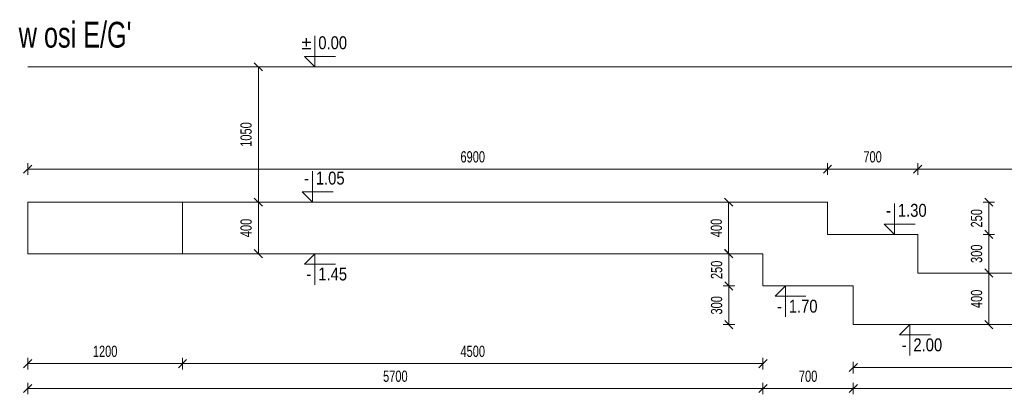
# Model space of a CAD drawing. Header units: millimetres. Extents: x -1893473 to 942156, y -534599 to 942944.
# Tile 10 of 256: x -215244 to -207611, y -241505 to -238599. Entities that reach past the tile are written whole.
import ezdxf
from ezdxf.enums import TextEntityAlignment as Align

# ---------------------------------------------------------------- set-up
doc = ezdxf.new("R2010")
doc.units = ezdxf.units.MM
doc.header["$LTSCALE"] = 0.2
doc.linetypes.add('HIDDEN', pattern=[9.525, 6.35, -3.175])
doc.layers.add('AutoCAD_Structural_Detailing_symbole graficzne', color=7, linetype='Continuous')
for name, color, linetype, lineweight in [('P-Linia4', 253, 'Continuous', 13), ('P-Opis fundamenty', 193, 'Continuous', 9), ('P-Przerywana', 13, 'HIDDEN', 18), ('P-Wymiar', 142, 'Continuous', 9)]:
    doc.layers.add(name, color=color, linetype=linetype, lineweight=lineweight)
doc.styles.add('ROMANS', font='arial.ttf', dxfattribs={"width": 0.7})
doc.styles.add('STYLE1', font='ARIALN.TTF')
doc.dimstyles.new('A50', dxfattribs={"dimscale": 50, "dimtxt": 1.75, "dimasz": 0.05, "dimexe": 0, "dimexo": 0, "dimgap": 1, "dimtad": 1, "dimdec": 0, "dimrnd": 1, "dimdsep": 46, "dimtxsty": 'ROMANS', "dimblk": '[[[[[[[[', "dimcen": 2, "dimdle": 2, "dimse1": 1, "dimse2": 1, "dimclrd": 256, "dimclrt": 1, "dimadec": 0, "dimazin": 0, "dimtfac": 1, "dimtdec": 0, "dimtix": 1, "dimtmove": 2, "dimatfit": 3, "dimldrblk": '[[[[[[[[', "dimfxl": 1, "dimtvp": 0.6, "dimtolj": 1, "dimlwd": -1, "dimarcsym": 0})

# ---------------------------------------------------------------- blocks, each defined once
blk = doc.blocks.new('[[[[[[[[')
at = {"layer": 'P-Wymiar'}
for p, q in [((-12.7, -12.7), (12.7, 12.7)), ((0, 0), (-4.6, 0)), ((0, 18), (0, -18))]:
    blk.add_line(p, q, dxfattribs=at)
blk = doc.blocks.new('*D5974')
at = {"layer": 'DEFPOINTS', "color": 0, "transparency": 16777216}
for p in [(16869, -2806.4), (16604.8, -3056.4), (16869, -3056.4)]:
    blk.add_point(p, dxfattribs=at)
at = {"layer": 'P-Wymiar', "transparency": 16777216}
blk.add_line((16604.8, -2808.9), (16604.8, -3053.9), dxfattribs=at)
at = {"layer": 'P-Wymiar', "transparency": 16777216, "xscale": 2.5, "yscale": 2.5, "zscale": 2.5}
for p, rotation in [((16604.8, -2806.4), 90), ((16604.8, -3056.4), 270)]:
    blk.add_blockref('[[[[[[[[', p, dxfattribs=dict(at, rotation=rotation))
at = {"layer": 'P-Wymiar', "color": 1, "transparency": 16777216, "insert": (16510.1, -2931.4), "char_height": 87.5, "attachment_point": 5, "rotation": 90, "style": 'ROMANS'}
blk.add_mtext('\\A1;250', dxfattribs=at)
blk = doc.blocks.new('*D5975')
at = {"layer": 'DEFPOINTS', "color": 0, "transparency": 16777216}
for p in [(16869, -3056.4), (16604.8, -3356.4), (17569, -3356.4)]:
    blk.add_point(p, dxfattribs=at)
at = {"layer": 'P-Wymiar', "transparency": 16777216}
blk.add_line((16604.8, -3058.9), (16604.8, -3353.9), dxfattribs=at)
at = {"layer": 'P-Wymiar', "transparency": 16777216, "xscale": 2.5, "yscale": 2.5, "zscale": 2.5}
for p, rotation in [((16604.8, -3056.4), 90), ((16604.8, -3356.4), 270)]:
    blk.add_blockref('[[[[[[[[', p, dxfattribs=dict(at, rotation=rotation))
at = {"layer": 'P-Wymiar', "color": 1, "transparency": 16777216, "insert": (16510.1, -3206.4), "char_height": 87.5, "attachment_point": 5, "rotation": 90, "style": 'ROMANS'}
blk.add_mtext('\\A1;300', dxfattribs=at)
blk = doc.blocks.new('*D5976')
at = {"layer": 'DEFPOINTS', "color": 0, "transparency": 16777216}
for p in [(18041.7, -2406.4), (18041.7, -2656.4), (18620.2, -2656.4)]:
    blk.add_point(p, dxfattribs=at)
at = {"layer": 'P-Wymiar', "transparency": 16777216}
blk.add_line((18620.2, -2408.9), (18620.2, -2653.9), dxfattribs=at)
at = {"layer": 'P-Wymiar', "transparency": 16777216, "xscale": 2.5, "yscale": 2.5, "zscale": 2.5}
for p, rotation in [((18620.2, -2406.4), 90), ((18620.2, -2656.4), 270)]:
    blk.add_blockref('[[[[[[[[', p, dxfattribs=dict(at, rotation=rotation))
at = {"layer": 'P-Wymiar', "color": 1, "transparency": 16777216, "insert": (18525.5, -2531.4), "char_height": 87.5, "attachment_point": 5, "rotation": 90, "style": 'ROMANS'}
blk.add_mtext('\\A1;250', dxfattribs=at)
blk = doc.blocks.new('*D5977')
at = {"layer": 'DEFPOINTS', "color": 0, "transparency": 16777216}
for p in [(18041.7, -2656.4), (18495.4, -2956.4), (18620.2, -2956.4)]:
    blk.add_point(p, dxfattribs=at)
at = {"layer": 'P-Wymiar', "transparency": 16777216}
blk.add_line((18620.2, -2658.9), (18620.2, -2953.9), dxfattribs=at)
at = {"layer": 'P-Wymiar', "transparency": 16777216, "xscale": 2.5, "yscale": 2.5, "zscale": 2.5}
for p, rotation in [((18620.2, -2656.4), 90), ((18620.2, -2956.4), 270)]:
    blk.add_blockref('[[[[[[[[', p, dxfattribs=dict(at, rotation=rotation))
at = {"layer": 'P-Wymiar', "color": 1, "transparency": 16777216, "insert": (18525.5, -2806.4), "char_height": 87.5, "attachment_point": 5, "rotation": 90, "style": 'ROMANS'}
blk.add_mtext('\\A1;300', dxfattribs=at)
blk = doc.blocks.new('*D5978')
at = {"layer": 'DEFPOINTS', "color": 0, "transparency": 16777216}
for p in [(11169, -2806.4), (16869, -2806.4), (16869, -3851.8)]:
    blk.add_point(p, dxfattribs=at)
at = {"layer": 'P-Wymiar', "transparency": 16777216}
blk.add_line((11171.5, -3851.8), (16866.5, -3851.8), dxfattribs=at)
at = {"layer": 'P-Wymiar', "transparency": 16777216, "xscale": 2.5, "yscale": 2.5, "zscale": 2.5, "rotation": 180}
blk.add_blockref('[[[[[[[[', (11169, -3851.8), dxfattribs=at)
at = {"layer": 'P-Wymiar', "transparency": 16777216, "xscale": 2.5, "yscale": 2.5, "zscale": 2.5}
blk.add_blockref('[[[[[[[[', (16869, -3851.8), dxfattribs=at)
at = {"layer": 'P-Wymiar', "color": 1, "transparency": 16777216, "insert": (14019, -3757.1), "char_height": 87.5, "attachment_point": 5, "style": 'ROMANS'}
blk.add_mtext('\\A1;5700', dxfattribs=at)
blk = doc.blocks.new('*D5979')
at = {"layer": 'DEFPOINTS', "color": 0, "transparency": 16777216}
for p in [(16869, -2806.4), (17569, -3356.4), (17569, -3851.8)]:
    blk.add_point(p, dxfattribs=at)
at = {"layer": 'P-Wymiar', "transparency": 16777216}
blk.add_line((16871.5, -3851.8), (17566.5, -3851.8), dxfattribs=at)
at = {"layer": 'P-Wymiar', "transparency": 16777216, "xscale": 2.5, "yscale": 2.5, "zscale": 2.5, "rotation": 180}
blk.add_blockref('[[[[[[[[', (16869, -3851.8), dxfattribs=at)
at = {"layer": 'P-Wymiar', "transparency": 16777216, "xscale": 2.5, "yscale": 2.5, "zscale": 2.5}
blk.add_blockref('[[[[[[[[', (17569, -3851.8), dxfattribs=at)
at = {"layer": 'P-Wymiar', "color": 1, "transparency": 16777216, "insert": (17219, -3757.1), "char_height": 87.5, "attachment_point": 5, "style": 'ROMANS'}
blk.add_mtext('\\A1;700', dxfattribs=at)
blk = doc.blocks.new('*D5980')
at = {"layer": 'DEFPOINTS', "color": 0, "transparency": 16777216}
for p in [(17569, -3356.4), (26464, -3356.4), (26464, -3851.8)]:
    blk.add_point(p, dxfattribs=at)
at = {"layer": 'P-Wymiar', "transparency": 16777216}
blk.add_line((17571.5, -3851.8), (26461.5, -3851.8), dxfattribs=at)
at = {"layer": 'P-Wymiar', "transparency": 16777216, "xscale": 2.5, "yscale": 2.5, "zscale": 2.5, "rotation": 180}
blk.add_blockref('[[[[[[[[', (17569, -3851.8), dxfattribs=at)
at = {"layer": 'P-Wymiar', "transparency": 16777216, "xscale": 2.5, "yscale": 2.5, "zscale": 2.5}
blk.add_blockref('[[[[[[[[', (26464, -3851.8), dxfattribs=at)
at = {"layer": 'P-Wymiar', "color": 1, "transparency": 16777216, "insert": (22016.5, -3757.1), "char_height": 87.5, "attachment_point": 5, "style": 'ROMANS'}
blk.add_mtext('\\A1;8895', dxfattribs=at)
blk = doc.blocks.new('*D5982')
at = {"layer": 'DEFPOINTS', "color": 0, "transparency": 16777216}
for p in [(17569, -3356.4), (25264, -3356.4), (17569, -3689.2)]:
    blk.add_point(p, dxfattribs=at)
at = {"layer": 'P-Wymiar', "transparency": 16777216}
blk.add_line((25261.5, -3689.2), (17571.5, -3689.2), dxfattribs=at)
at = {"layer": 'P-Wymiar', "transparency": 16777216, "xscale": 2.5, "yscale": 2.5, "zscale": 2.5, "rotation": 180}
blk.add_blockref('[[[[[[[[', (17569, -3689.2), dxfattribs=at)
at = {"layer": 'P-Wymiar', "transparency": 16777216, "xscale": 2.5, "yscale": 2.5, "zscale": 2.5}
blk.add_blockref('[[[[[[[[', (25264, -3689.2), dxfattribs=at)
at = {"layer": 'P-Wymiar', "color": 1, "transparency": 16777216, "insert": (21416.5, -3594.5), "char_height": 87.5, "attachment_point": 5, "style": 'ROMANS'}
blk.add_mtext('\\A1;7695', dxfattribs=at)
blk = doc.blocks.new('*D5983')
at = {"layer": 'DEFPOINTS', "color": 0, "transparency": 16777216}
for p in [(12369, -2806.4), (16869, -2806.4), (12369, -3658.4)]:
    blk.add_point(p, dxfattribs=at)
at = {"layer": 'P-Wymiar', "transparency": 16777216}
blk.add_line((16866.5, -3658.4), (12371.5, -3658.4), dxfattribs=at)
at = {"layer": 'P-Wymiar', "transparency": 16777216, "xscale": 2.5, "yscale": 2.5, "zscale": 2.5, "rotation": 180}
blk.add_blockref('[[[[[[[[', (12369, -3658.4), dxfattribs=at)
at = {"layer": 'P-Wymiar', "transparency": 16777216, "xscale": 2.5, "yscale": 2.5, "zscale": 2.5}
blk.add_blockref('[[[[[[[[', (16869, -3658.4), dxfattribs=at)
at = {"layer": 'P-Wymiar', "color": 1, "transparency": 16777216, "insert": (14619, -3563.7), "char_height": 87.5, "attachment_point": 5, "style": 'ROMANS'}
blk.add_mtext('\\A1;4500', dxfattribs=at)
blk = doc.blocks.new('*D5984')
at = {"layer": 'DEFPOINTS', "color": 0, "transparency": 16777216}
for p in [(16417.9, -2406.4), (16602.7, -2406.4), (16417.9, -2806.4)]:
    blk.add_point(p, dxfattribs=at)
at = {"layer": 'P-Wymiar', "transparency": 16777216}
blk.add_line((16602.7, -2803.9), (16602.7, -2408.9), dxfattribs=at)
at = {"layer": 'P-Wymiar', "transparency": 16777216, "xscale": 2.5, "yscale": 2.5, "zscale": 2.5}
for p, rotation in [((16602.7, -2406.4), 90), ((16602.7, -2806.4), 270)]:
    blk.add_blockref('[[[[[[[[', p, dxfattribs=dict(at, rotation=rotation))
at = {"layer": 'P-Wymiar', "color": 1, "transparency": 16777216, "insert": (16508, -2606.4), "char_height": 87.5, "attachment_point": 5, "rotation": 90, "style": 'ROMANS'}
blk.add_mtext('\\A1;400', dxfattribs=at)
blk = doc.blocks.new('*D5985')
at = {"layer": 'DEFPOINTS', "color": 0, "transparency": 16777216}
for p in [(17681.8, -2956.4), (17681.8, -3356.4), (18620.2, -3356.4)]:
    blk.add_point(p, dxfattribs=at)
at = {"layer": 'P-Wymiar', "transparency": 16777216}
blk.add_line((18620.2, -2958.9), (18620.2, -3353.9), dxfattribs=at)
at = {"layer": 'P-Wymiar', "transparency": 16777216, "xscale": 2.5, "yscale": 2.5, "zscale": 2.5}
for p, rotation in [((18620.2, -2956.4), 90), ((18620.2, -3356.4), 270)]:
    blk.add_blockref('[[[[[[[[', p, dxfattribs=dict(at, rotation=rotation))
at = {"layer": 'P-Wymiar', "color": 1, "transparency": 16777216, "insert": (18525.5, -3156.4), "char_height": 87.5, "attachment_point": 5, "rotation": 90, "style": 'ROMANS'}
blk.add_mtext('\\A1;400', dxfattribs=at)
blk = doc.blocks.new('*D5986')
at = {"layer": 'DEFPOINTS', "color": 0, "transparency": 16777216}
for p in [(18069, -2149.9), (11169, -2664.2), (18069, -2914.2)]:
    blk.add_point(p, dxfattribs=at)
at = {"layer": 'P-Wymiar', "transparency": 16777216}
blk.add_line((11171.5, -2149.9), (18066.5, -2149.9), dxfattribs=at)
at = {"layer": 'P-Wymiar', "transparency": 16777216, "xscale": 2.5, "yscale": 2.5, "zscale": 2.5, "rotation": 180}
blk.add_blockref('[[[[[[[[', (11169, -2149.9), dxfattribs=at)
at = {"layer": 'P-Wymiar', "transparency": 16777216, "xscale": 2.5, "yscale": 2.5, "zscale": 2.5}
blk.add_blockref('[[[[[[[[', (18069, -2149.9), dxfattribs=at)
at = {"layer": 'P-Wymiar', "color": 1, "transparency": 16777216, "insert": (14619, -2055.2), "char_height": 87.5, "attachment_point": 5, "style": 'ROMANS'}
blk.add_mtext('\\A1;6900', dxfattribs=at)
blk = doc.blocks.new('*D5987')
at = {"layer": 'DEFPOINTS', "color": 0, "transparency": 16777216}
for p in [(17369, -2149.9), (17369, -2664.2), (18069, -2914.2)]:
    blk.add_point(p, dxfattribs=at)
at = {"layer": 'P-Wymiar', "transparency": 16777216}
blk.add_line((18066.5, -2149.9), (17371.5, -2149.9), dxfattribs=at)
at = {"layer": 'P-Wymiar', "transparency": 16777216, "xscale": 2.5, "yscale": 2.5, "zscale": 2.5, "rotation": 180}
blk.add_blockref('[[[[[[[[', (17369, -2149.9), dxfattribs=at)
at = {"layer": 'P-Wymiar', "transparency": 16777216, "xscale": 2.5, "yscale": 2.5, "zscale": 2.5}
blk.add_blockref('[[[[[[[[', (18069, -2149.9), dxfattribs=at)
at = {"layer": 'P-Wymiar', "color": 1, "transparency": 16777216, "insert": (17719, -2055.2), "char_height": 87.5, "attachment_point": 5, "style": 'ROMANS'}
blk.add_mtext('\\A1;700', dxfattribs=at)
blk = doc.blocks.new('*D5988')
at = {"layer": 'DEFPOINTS', "color": 0, "transparency": 16777216}
for p in [(26464, -2149.9), (17369, -2664.2), (26464, -3214.2)]:
    blk.add_point(p, dxfattribs=at)
at = {"layer": 'P-Wymiar', "transparency": 16777216}
blk.add_line((17371.5, -2149.9), (26461.5, -2149.9), dxfattribs=at)
at = {"layer": 'P-Wymiar', "transparency": 16777216, "xscale": 2.5, "yscale": 2.5, "zscale": 2.5, "rotation": 180}
blk.add_blockref('[[[[[[[[', (17369, -2149.9), dxfattribs=at)
at = {"layer": 'P-Wymiar', "transparency": 16777216, "xscale": 2.5, "yscale": 2.5, "zscale": 2.5}
blk.add_blockref('[[[[[[[[', (26464, -2149.9), dxfattribs=at)
at = {"layer": 'P-Wymiar', "color": 1, "transparency": 16777216, "insert": (21916.5, -2055.2), "char_height": 87.5, "attachment_point": 5, "style": 'ROMANS'}
blk.add_mtext('\\A1;9095', dxfattribs=at)
blk = doc.blocks.new('*D5989')
at = {"layer": 'DEFPOINTS', "color": 0, "transparency": 16777216}
for p in [(12369, -2606.4), (11169, -2806.4), (12369, -3658.4)]:
    blk.add_point(p, dxfattribs=at)
at = {"layer": 'P-Wymiar', "transparency": 16777216}
blk.add_line((11171.5, -3658.4), (12366.5, -3658.4), dxfattribs=at)
at = {"layer": 'P-Wymiar', "transparency": 16777216, "xscale": 2.5, "yscale": 2.5, "zscale": 2.5, "rotation": 180}
blk.add_blockref('[[[[[[[[', (11169, -3658.4), dxfattribs=at)
at = {"layer": 'P-Wymiar', "transparency": 16777216, "xscale": 2.5, "yscale": 2.5, "zscale": 2.5}
blk.add_blockref('[[[[[[[[', (12369, -3658.4), dxfattribs=at)
at = {"layer": 'P-Wymiar', "color": 1, "transparency": 16777216, "insert": (11769, -3563.7), "char_height": 87.5, "attachment_point": 5, "style": 'ROMANS'}
blk.add_mtext('\\A1;1200', dxfattribs=at)
blk = doc.blocks.new('*D5992')
at = {"layer": 'DEFPOINTS', "color": 0, "transparency": 16777216}
for p in [(12765.7, -1356.4), (12765.7, -2406.4), (12956.8, -2406.4)]:
    blk.add_point(p, dxfattribs=at)
at = {"layer": 'P-Wymiar', "transparency": 16777216}
blk.add_line((12956.8, -1358.9), (12956.8, -2403.9), dxfattribs=at)
at = {"layer": 'P-Wymiar', "transparency": 16777216, "xscale": 2.5, "yscale": 2.5, "zscale": 2.5}
for p, rotation in [((12956.8, -1356.4), 90), ((12956.8, -2406.4), 270)]:
    blk.add_blockref('[[[[[[[[', p, dxfattribs=dict(at, rotation=rotation))
at = {"layer": 'P-Wymiar', "color": 1, "transparency": 16777216, "insert": (12862.1, -1881.4), "char_height": 87.5, "attachment_point": 5, "rotation": 90, "style": 'ROMANS'}
blk.add_mtext('\\A1;1050', dxfattribs=at)
blk = doc.blocks.new('*D5993')
at = {"layer": 'DEFPOINTS', "color": 0, "transparency": 16777216}
for p in [(12765.7, -2406.4), (12956.8, -2806.4), (12956.8, -2806.4)]:
    blk.add_point(p, dxfattribs=at)
at = {"layer": 'P-Wymiar', "transparency": 16777216}
blk.add_line((12956.8, -2408.9), (12956.8, -2803.9), dxfattribs=at)
at = {"layer": 'P-Wymiar', "transparency": 16777216, "xscale": 2.5, "yscale": 2.5, "zscale": 2.5}
for p, rotation in [((12956.8, -2406.4), 90), ((12956.8, -2806.4), 270)]:
    blk.add_blockref('[[[[[[[[', p, dxfattribs=dict(at, rotation=rotation))
at = {"layer": 'P-Wymiar', "color": 1, "transparency": 16777216, "insert": (12862.1, -2606.4), "char_height": 87.5, "attachment_point": 5, "rotation": 90, "style": 'ROMANS'}
blk.add_mtext('\\A1;400', dxfattribs=at)
blk = doc.blocks.new('A$C6E807FF6')
at = {"layer": 'AutoCAD_Structural_Detailing_symbole graficzne', "color": 1, "lineweight": 0}
for p, q in [((13395, -1356.4), (13395, -1116.4)), ((13395, -1356.4), (13395, -1116.4)), ((13555, -1276.4), (13315, -1276.4)), ((13315, -1276.4), (13395, -1356.4)), ((13555, -1276.4), (13315, -1276.4)), ((13315, -1276.4), (13395, -1356.4)), ((13515, -1356.4), (13275, -1356.4)), ((13515, -1356.4), (13275, -1356.4)), ((13375.9, -2406.4), (13375.9, -2166.4)), ((13535.9, -2326.4), (13295.9, -2326.4)), ((13295.9, -2326.4), (13375.9, -2406.4)), ((13495.9, -2406.4), (13255.9, -2406.4)), ((17888.5, -2656.4), (17888.5, -2416.4)), ((18048.5, -2576.4), (17808.5, -2576.4)), ((17808.5, -2576.4), (17888.5, -2656.4)), ((18008.5, -2656.4), (17768.5, -2656.4)), ((13515, -2806.4), (13275, -2806.4)), ((13315, -2886.4), (13395, -2806.4)), ((13395, -2806.4), (13395, -3046.4)), ((13555, -2886.4), (13315, -2886.4)), ((17162.6, -3056.4), (16922.6, -3056.4)), ((16962.6, -3136.4), (17042.6, -3056.4)), ((17042.6, -3056.4), (17042.6, -3296.4)), ((17202.6, -3136.4), (16962.6, -3136.4)), ((18128.7, -3356.4), (17888.7, -3356.4)), ((17928.7, -3436.4), (18008.7, -3356.4)), ((18008.7, -3356.4), (18008.7, -3596.4)), ((18168.7, -3436.4), (17928.7, -3436.4))]:
    blk.add_line(p, q, dxfattribs=at)
at = {"layer": 'P-Opis fundamenty', "color": 2}
blk.add_lwpolyline([(11169, -2406.4), (17369, -2406.4), (17369, -2656.4), (18069, -2656.4), (18069, -2956.4), (26464, -2956.4)], dxfattribs=at)
at = {"layer": 'P-Opis fundamenty', "color": 1}
blk.add_lwpolyline([(11169, -2806.4), (16869, -2806.4), (16869, -3056.4), (17569, -3056.4), (17569, -3356.4), (26464, -3356.4), (26464, -2956.4)], dxfattribs=at)
at = {"layer": 'P-Przerywana', "color": 84, "true_color": 0x269900}
blk.add_lwpolyline([(11169, -1356.4), (26822.9, -1356.4)], dxfattribs=at)
at = {"layer": 'P-Przerywana'}
blk.add_lwpolyline([(11169, -2806.4), (12369, -2806.4), (12369, -2406.4), (11169, -2406.4)], close=True, dxfattribs=at)
at = {"layer": 'AutoCAD_Structural_Detailing_symbole graficzne', "color": 2, "style": 'STYLE1'}
for s, p in [('±', (13368.3, -1249.7)), ('±', (13368.3, -1249.7)), ('-', (13349.2, -2299.7)), ('-', (17861.8, -2549.7))]:
    blk.add_text(s, height=100, dxfattribs=at).set_placement(p, align=Align.BOTTOM_RIGHT)
for s, p in [('0.00 ', (13421.7, -1249.7)), ('0.00 ', (13421.7, -1249.7)), ('1.05 ', (13402.6, -2299.7)), ('1.30 ', (17915.2, -2549.7))]:
    blk.add_text(s, height=100, dxfattribs=at).set_placement(p, align=Align.BOTTOM_LEFT)
for p in [(13368.3, -2913.1), (17016, -3163.1), (17982, -3463.1)]:
    blk.add_text('-', height=100, dxfattribs=at).set_placement(p, align=Align.TOP_RIGHT)
for s, p in [('1.45 ', (13421.7, -2913.1)), ('1.70 ', (17069.3, -3163.1)), ('2.00 ', (18035.3, -3463.1))]:
    blk.add_text(s, height=100, dxfattribs=at).set_placement(p, align=Align.TOP_LEFT)
at = {"layer": 'P-Linia4', "color": 6, "lineweight": 30, "insert": (11099.3, -1007.4), "char_height": 200, "attachment_point": 1, "style": 'ROMANS'}
blk.add_mtext_dynamic_manual_height_columns("w osi E/G'", width=1808.888, gutter_width=62.5, heights=[0], dxfattribs=at)
at = {"layer": 'P-Wymiar'}
for base, p1, p2, picture, middle in [((12956.8, -2406.4), (12765.7, -1356.4), (12765.7, -2406.4), '*D5992', (12862.1, -1881.4)), ((12956.8, -2806.4), (12765.7, -2406.4), (12956.8, -2806.4), '*D5993', (12862.1, -2606.4)), ((16602.7, -2406.4), (16417.9, -2806.4), (16417.9, -2406.4), '*D5984', (16508, -2606.4)), ((18620.2, -2656.4), (18041.7, -2406.4), (18041.7, -2656.4), '*D5976', (18525.5, -2531.4)), ((18620.2, -2956.4), (18041.7, -2656.4), (18495.4, -2956.4), '*D5977', (18525.5, -2806.4)), ((16604.8, -3056.4), (16869, -2806.4), (16869, -3056.4), '*D5974', (16510.1, -2931.4)), ((18620.2, -3356.4), (17681.8, -2956.4), (17681.8, -3356.4), '*D5985', (18525.5, -3156.4)), ((16604.8, -3356.4), (16869, -3056.4), (17569, -3356.4), '*D5975', (16510.1, -3206.4))]:
    dim = blk.add_linear_dim(base=base, p1=p1, p2=p2, angle=90, dimstyle='A50', dxfattribs=at)
    dim.commit()
    dim.dimension.update_dxf_attribs({"geometry": picture, "text_midpoint": middle})
for base, p1, p2, picture, middle in [((18069, -2149.9), (11169, -2664.2), (18069, -2914.2), '*D5986', (14619, -2055.2)), ((17369, -2149.9), (18069, -2914.2), (17369, -2664.2), '*D5987', (17719, -2055.2)), ((26464, -2149.9), (17369, -2664.2), (26464, -3214.2), '*D5988', (21916.5, -2055.2)), ((12369, -3658.4), (11169, -2806.4), (12369, -2606.4), '*D5989', (11769, -3563.7)), ((16869, -3851.8), (11169, -2806.4), (16869, -2806.4), '*D5978', (14019, -3757.1)), ((12369, -3658.4), (16869, -2806.4), (12369, -2806.4), '*D5983', (14619, -3563.7)), ((17569, -3851.8), (16869, -2806.4), (17569, -3356.4), '*D5979', (17219, -3757.1)), ((26464, -3851.8), (17569, -3356.4), (26464, -3356.4), '*D5980', (22016.5, -3757.1)), ((17569, -3689.2), (25264, -3356.4), (17569, -3356.4), '*D5982', (21416.5, -3594.5))]:
    dim = blk.add_linear_dim(base=base, p1=p1, p2=p2, dimstyle='A50', dxfattribs=at)
    dim.commit()
    dim.dimension.update_dxf_attribs({"geometry": picture, "text_midpoint": middle})

msp = doc.modelspace()

# ---------------------------------------------------------------- block references
at = {"layer": 'P-Wymiar'}
msp.add_blockref('A$C6E807FF6', (-226351.07109, -237607.83974), dxfattribs=at)

doc.saveas('drawing.dxf')
